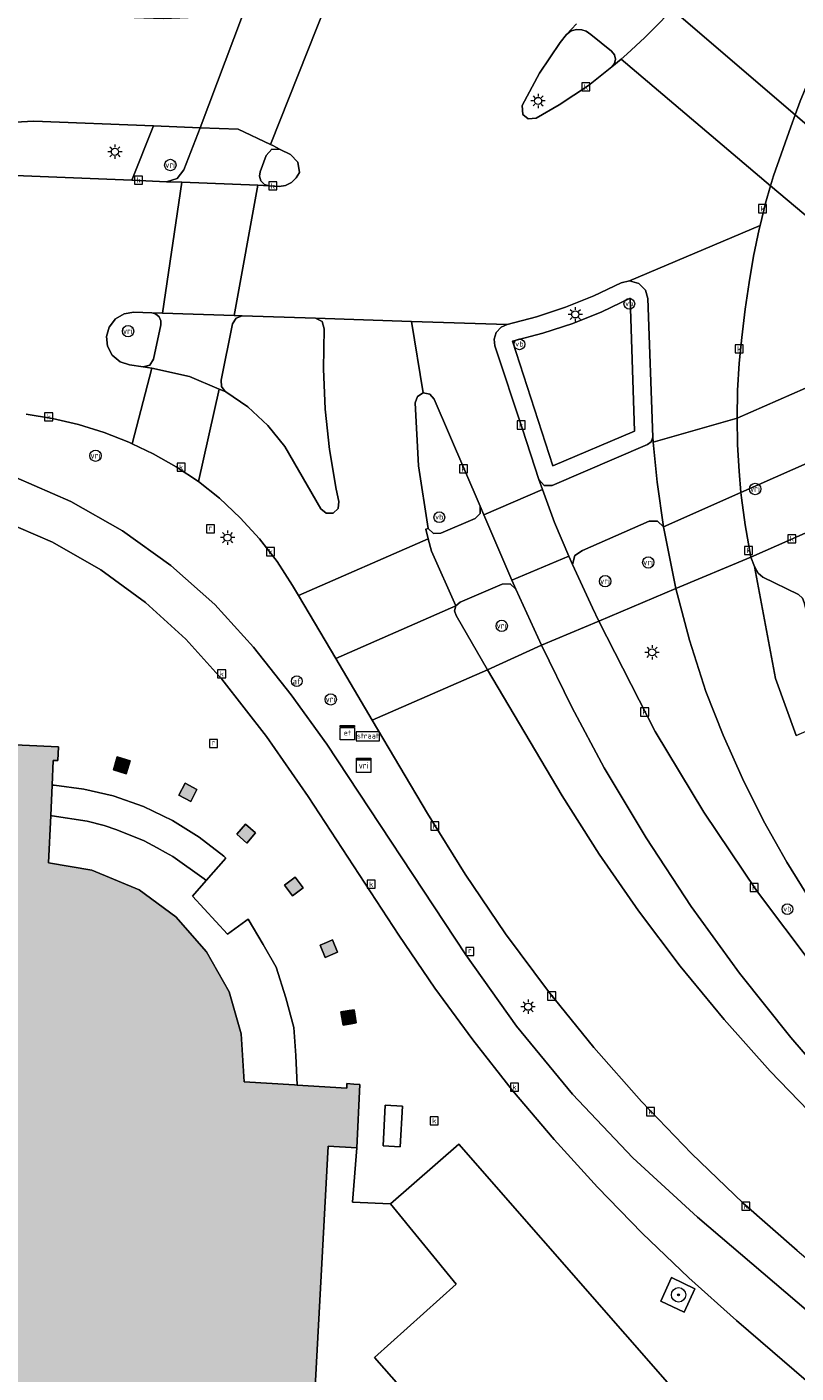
# Model space of a CAD drawing. Header units: metres. Extents: x 196496 to 197479, y 355139 to 356324.
# Tile 60 of 144: x 197156 to 197199, y 355650 to 355725. Entities that reach past the tile are written whole.
import ezdxf
from ezdxf.enums import TextEntityAlignment as Align

# ---------------------------------------------------------------- set-up
doc = ezdxf.new("R2010")
doc.units = ezdxf.units.M
doc.layers.get('0').update_dxf_attribs({"color": 252, "lineweight": 18})
for name, color, linetype, lineweight in [('B-WE-GR-BEPLANTING_CULTUUR_HEESTERS-GV', 252, 'Continuous', 18), ('B-WE-GR-BOOM-S', 252, 'Continuous', 18), ('B-WE-IE-MEUBILAIR_WEGMEUBILAIR-GV', 252, 'Continuous', 18), ('B-WE-IE-MEUBILAIR_WEGMEUBILAIR-S', 252, 'Continuous', 18), ('B-WE-IE-MEUBILAIR_WEGMEUBILAIR_VERKEERSBORD-S', 252, 'Continuous', 18), ('B-WE-KL-ET_KAST-S', 252, 'Continuous', 18), ('B-WE-KL-ET_LS_OV_LICHTMAST-S', 252, 'Continuous', 18), ('B-WE-OG-BEBOUWING-GV', 252, 'Continuous', 18), ('B-WE-OG-TERREIN_CULTUURSCHEIDING-GV', 252, 'Continuous', 18), ('B-WE-RI-GWA_KOLK-S', 252, 'Continuous', 18), ('B-WE-RI-GWA_RIOOLPUT-S', 252, 'Continuous', 18), ('B-WE-VH-ONVERHARD-GV', 252, 'Continuous', 18), ('B-WE-VH-VERHARDING_ASFALT-GV', 252, 'Continuous', 18), ('B-WE-VH-VERHARDING_BETONSTRAATSTEEN-GV', 252, 'Continuous', 18), ('B-WE-VH-VERHARDING_OPEN-GV', 252, 'Continuous', 18), ('B-WE-VH-VERHARDING_STRAATBAKSTEEN-GV', 252, 'Continuous', 18), ('B-WE-VH-VERHARDING_TEGEL-GV', 252, 'Continuous', 18), ('B-WE-VW-AFSLUITPAAL-S', 252, 'Continuous', 18), ('B-WE-VW-VRI-S', 252, 'Continuous', 18)]:
    doc.layers.add(name, color=color, linetype=linetype, lineweight=lineweight)
doc.layers.add('X-XX-AL-PRESENTATIE_GEBOUW3-V', color=7, linetype='Continuous', lineweight=18, true_color=0xf0f0f0)
doc.styles.add('NLCS-ISO', font='NLCS-ISO.ttf')

# ---------------------------------------------------------------- blocks, each defined once
blk = doc.blocks.new('SIE-WEG_VERKEERSBORD_STRAATNAAM-SO')
at = {"color": 0, "linetype": 'ByBlock', "lineweight": 18}
blk.add_lwpolyline([(-3.25, -1.25), (3.25, -1.25), (3.25, 1.25), (-3.25, 1.25)], close=True, dxfattribs=at)
at = {"color": 0, "linetype": 'ByBlock', "lineweight": 18, "style": 'NLCS-ISO'}
blk.add_text('straat', height=1.5, dxfattribs=at).set_placement((0, 0.15), align=Align.MIDDLE_CENTER)
blk = doc.blocks.new('SKL-ET_KAST_ELEKTRA-SO')
at = {"color": 0, "linetype": 'ByBlock', "lineweight": 18}
for points in [[(-2, 2), (2, 2), (2, 1.68), (-2, 1.68)], [(-2, 1.52), (2, 1.52), (2, -2), (-2, -2)]]:
    blk.add_lwpolyline(points, close=True, dxfattribs=at)
at = {"color": 0, "linetype": 'ByBlock', "lineweight": 18, "style": 'NLCS-ISO'}
blk.add_text('et', height=1.5, dxfattribs=at).set_placement((0, 0), align=Align.MIDDLE_CENTER)
blk = doc.blocks.new('SKL-VRI_TERREINKAST-SO')
at = {"lineweight": 18}
for points in [[(-2, 2), (2, 2), (2, 1.68), (-2, 1.68)], [(-2, 1.52), (2, 1.52), (2, -2), (-2, -2)]]:
    blk.add_lwpolyline(points, close=True, dxfattribs=at)
at = {"lineweight": 18, "style": 'NLCS-ISO'}
blk.add_text('vri', height=1.8, dxfattribs=at).set_placement((0, 0), align=Align.MIDDLE_CENTER)
blk = doc.blocks.new('SKL-VRI_PAAL-SO')
at = {"lineweight": 18}
blk.add_circle((0, 0), 1.59, dxfattribs=at)
at = {"lineweight": 18, "style": 'NLCS-ISO'}
blk.add_text('vri', height=1.8, dxfattribs=at).set_placement((-0.06, 0.08), align=Align.MIDDLE_CENTER)
blk = doc.blocks.new('SKL-ET_OV_LICHTMAST-SO')
at = {"color": 0, "linetype": 'ByBlock', "lineweight": 18}
for points in [[(-1.25, 0), (-2, 0)], [(-1.41, 1.41), (-0.88, 0.88)], [(0, 2), (0, 1.25)], [(0.88, 0.88), (1.41, 1.41)], [(2, 0), (1.25, 0)], [(-1.41, -1.41), (-0.88, -0.88)], [(0, -1.25), (0, -2)], [(0.88, -0.88), (1.41, -1.41)]]:
    blk.add_lwpolyline(points, dxfattribs=at)
blk.add_circle((0, 0), 1, dxfattribs=at)
blk = doc.blocks.new('SIE-WEG_PAAL_VERKEERSBORD-SO')
at = {"color": 0, "linetype": 'ByBlock', "lineweight": 18}
blk.add_circle((0, 0), 1.5, dxfattribs=at)
at = {"color": 0, "linetype": 'ByBlock', "lineweight": 18, "style": 'NLCS-ISO'}
blk.add_text('vb', height=1.5, dxfattribs=at).set_placement((0, 0.13), align=Align.MIDDLE_CENTER)
blk = doc.blocks.new('SVW-AFSLUITPAAL-SO')
at = {"lineweight": 18}
blk.add_circle((0, 0), 1.5, dxfattribs=at)
at = {"lineweight": 18, "style": 'NLCS-ISO'}
blk.add_text('af', height=1.8, dxfattribs=at).set_placement((0, 0), align=Align.MIDDLE_CENTER)
blk = doc.blocks.new('SRI-KOLK-SO')
at = {"color": 0, "linetype": 'ByBlock', "lineweight": 18}
blk.add_lwpolyline([(-1.125, -1.125), (1.125, -1.125), (1.125, 1.125), (-1.125, 1.125)], close=True, dxfattribs=at)
at = {"color": 0, "linetype": 'ByBlock', "lineweight": 18, "style": 'NLCS-ISO'}
blk.add_text('k', height=1.5, dxfattribs=at).set_placement((0, 0), align=Align.MIDDLE_CENTER)
blk = doc.blocks.new('SRI-PUT_INSPECTIEPUT_RIOOLPUT-SO')
at = {"color": 0, "linetype": 'ByBlock', "lineweight": 18}
blk.add_lwpolyline([(-1.12, -1.12), (1.12, -1.12), (1.12, 1.12), (-1.12, 1.12)], close=True, dxfattribs=at)
at = {"color": 0, "linetype": 'ByBlock', "lineweight": 18, "style": 'NLCS-ISO'}
blk.add_text('r', height=1.5, dxfattribs=at).set_placement((0, 0.28), align=Align.MIDDLE_CENTER)
blk = doc.blocks.new('SGR-BOOM_01-SO')
at = {"linetype": 'ByBlock', "lineweight": 18}
h = blk.add_hatch(color=0, dxfattribs=at)
h.dxf.hatch_style = 1
edge = h.paths.add_edge_path()
edge.add_arc((0, 0), 0.25, 0, 360)
at = {"color": 0, "linetype": 'ByBlock', "lineweight": 18}
for radius in [2, 0.25]:
    blk.add_circle((0, 0), radius, dxfattribs=at)

msp = doc.modelspace()

# ---------------------------------------------------------------- hatches: boundary and pattern name
at = {"layer": 'X-XX-AL-PRESENTATIE_GEBOUW3-V'}
for points in [[(197098.531, 355679.988), (197105.902, 355671.813), (197125.662, 355670.796), (197125.581, 355667.23), (197125.822, 355663.672), (197116.992, 355662.602), (197117.061, 355662.192), (197117.348, 355662.23), (197121.231, 355657.865), (197120.902, 355657.816), (197121.648, 355655.239), (197123.246, 355655.712), (197126.363, 355652.154), (197126.023, 355652.089), (197126.232, 355651.697), (197129.058, 355653.142), (197130.141, 355651.155), (197131.377, 355649.238), (197132.759, 355647.406), (197134.277, 355645.678), (197135.919, 355644.067), (197137.671, 355642.587), (197139.518, 355641.247), (197141.442, 355640.056), (197143.477, 355638.934), (197141.543, 355634.893), (197141.707, 355635.224), (197146.065, 355630.42), (197145.967, 355630.049), (197146.368, 355629.954), (197148.538, 355636.948), (197150.695, 355636.448), (197152.88, 355636.068), (197155.082, 355635.81), (197157.292, 355635.676), (197156.346, 355615.882), (197161.639, 355610.019), (197165.037, 355606.254), (197170.625, 355605.965), (197170.812, 355609.49), (197169.603, 355609.554), (197170.214, 355621.088), (197172.626, 355621.586), (197172.763, 355620.825), (197178.058, 355621.776), (197177.86, 355623.44), (197177.864, 355625.128), (197178.071, 355626.803), (197178.474, 355628.429), (197173.198, 355629.892), (197170.651, 355629.799), (197172.39, 355662.166), (197173.987, 355662.07), (197173.993, 355662.07), (197174.163, 355665.615), (197173.828, 355665.635), (197173.439, 355665.658), (197173.427, 355665.408), (197170.673, 355665.573), (197170.522, 355665.582), (197167.705, 355665.751), (197167.538, 355668.445), (197166.86, 355670.78), (197165.613, 355673.01), (197163.893, 355674.965), (197161.841, 355676.462), (197159.206, 355677.562), (197156.783, 355677.974), (197156.908, 355680.615), (197156.988, 355682.308), (197157.053, 355683.691), (197157.303, 355683.68), (197157.338, 355684.442), (197150.841, 355684.748), (197148.027, 355684.881), (197127.377, 355690.245), (197125.854, 355684.311), (197101.03, 355685.598), (197101.05, 355686.826), (197097.483, 355687.039), (197097.163, 355681.506)], [(197160.623, 355683.882), (197160.406, 355683.164), (197161.124, 355682.947), (197161.341, 355683.665)], [(197165.072, 355682.065), (197164.407, 355682.411), (197164.058, 355681.747), (197164.721, 355681.398)], [(197168.347, 355679.644), (197167.783, 355680.139), (197167.288, 355679.575), (197167.852, 355679.081)], [(197170.549, 355677.178), (197169.953, 355676.722), (197170.409, 355676.127), (197170.701, 355676.35), (197171.005, 355676.582)], [(197172.649, 355672.872), (197172.921, 355672.986), (197172.631, 355673.678), (197172.292, 355673.536), (197171.939, 355673.388), (197172.229, 355672.696)], [(197173.561, 355669.738), (197173.107, 355669.667), (197173.223, 355668.926), (197173.674, 355668.997), (197173.964, 355669.042), (197173.848, 355669.783)]]:
    msp.add_hatch(color=256, dxfattribs=at).paths.add_polyline_path(points)

# ---------------------------------------------------------------- linework, layer by layer
at = {"layer": 'B-WE-GR-BEPLANTING_CULTUUR_HEESTERS-GV', "flags": 128}
for points in [[(197182.68, 355707.085), (197184.939, 355700.13), (197189.488, 355702.054), (197189.241, 355709.484), (197187.667, 355708.721), (197186.041, 355708.064), (197184.375, 355707.518)], [(197203.999, 355680.17), (197205.799, 355677.774), (197207.881, 355679.188), (197206.344, 355682), (197204.962, 355684.892), (197203.74, 355687.907), (197202.745, 355691.015), (197202.177, 355692.917), (197201.916, 355694.469), (197201.727, 355695.925), (197201.509, 355697.394), (197201.243, 355697.356), (197195.979, 355695.036), (197196.18, 355694.503), (197196.4, 355694.139), (197196.661, 355693.917), (197198.651, 355692.942), (197198.861, 355692.744), (197198.952, 355692.5), (197199.216, 355691.495), (197199.776, 355689.587), (197199.847, 355689.268), (197200.98, 355686.155), (197202.377, 355683.087)]]:
    msp.add_lwpolyline(points, close=True, dxfattribs=at)
at = {"layer": 'B-WE-IE-MEUBILAIR_WEGMEUBILAIR-GV', "flags": 128}
msp.add_lwpolyline([(197190.965, 355653.531), (197192.263, 355652.915), (197192.851, 355654.207), (197191.552, 355654.837)], close=True, dxfattribs=at)
at = {"layer": 'B-WE-OG-BEBOUWING-GV', "flags": 128}
msp.add_lwpolyline([(197170.651, 355629.799), (197172.39, 355662.166), (197173.987, 355662.07), (197173.993, 355662.07), (197174.163, 355665.615), (197173.828, 355665.635), (197173.439, 355665.658), (197173.427, 355665.408), (197170.673, 355665.573), (197170.522, 355665.582), (197167.705, 355665.751), (197167.538, 355668.445), (197166.86, 355670.78), (197165.613, 355673.01), (197163.893, 355674.965), (197161.841, 355676.462), (197159.206, 355677.562), (197156.783, 355677.974), (197156.908, 355680.615), (197156.988, 355682.308), (197157.053, 355683.691), (197157.303, 355683.68), (197157.338, 355684.442), (197150.841, 355684.748)], dxfattribs=at)
for points in [[(197160.623, 355683.882), (197160.406, 355683.164), (197161.124, 355682.947), (197161.341, 355683.665)], [(197165.072, 355682.065), (197164.407, 355682.411), (197164.058, 355681.747), (197164.721, 355681.398)], [(197168.347, 355679.644), (197167.783, 355680.139), (197167.288, 355679.575), (197167.852, 355679.081)], [(197170.549, 355677.178), (197169.953, 355676.722), (197170.409, 355676.127), (197170.701, 355676.35), (197171.005, 355676.582)], [(197172.649, 355672.872), (197172.921, 355672.986), (197172.631, 355673.678), (197172.292, 355673.536), (197171.939, 355673.388), (197172.229, 355672.696)], [(197173.561, 355669.738), (197173.107, 355669.667), (197173.223, 355668.926), (197173.674, 355668.997), (197173.964, 355669.042), (197173.848, 355669.783)]]:
    msp.add_lwpolyline(points, close=True, dxfattribs=at)
at = {"layer": 'B-WE-OG-TERREIN_CULTUURSCHEIDING-GV', "flags": 128}
msp.add_lwpolyline([(197115.879, 355720.874), (197099.734, 355721.519), (197091.223, 355722.038), (197082.729, 355722.785), (197081.299, 355722.947), (197081.555, 355720.17), (197081.525, 355719.961), (197082.522, 355719.836), (197091.106, 355719.073), (197099.709, 355718.575), (197115.887, 355717.877), (197161.439, 355716.051), (197162.654, 355719.09), (197155.96, 355719.358), (197154.922, 355719.296)], close=True, dxfattribs=at)
at = {"layer": 'B-WE-VH-ONVERHARD-GV', "flags": 128}
msp.add_lwpolyline([(197190.965, 355653.531), (197192.263, 355652.915), (197192.851, 355654.207), (197191.552, 355654.837)], close=True, dxfattribs=at)
at = {"layer": 'B-WE-VH-VERHARDING_ASFALT-GV', "flags": 128}
for points in [[(197080.924, 355729.143), (197081.299, 355722.947), (197082.729, 355722.785), (197091.223, 355722.038), (197099.734, 355721.519), (197115.879, 355720.874), (197154.922, 355719.296), (197155.96, 355719.358), (197162.654, 355719.09), (197165.259, 355718.986), (197167.612, 355725.252), (197167.35, 355725.227), (197163.191, 355725.05), (197141.102, 355725.826), (197093.11, 355727.908), (197082.693, 355728.879)], [(197169.18, 355718.055), (197172.269, 355725.82), (197170.04, 355725.485), (197167.612, 355725.252), (197165.259, 355718.986), (197167.378, 355718.901)], [(197191.569, 355725.592), (197190.994, 355724.944), (197190.068, 355724.025), (197189.062, 355723.088), (197188.74, 355722.81), (197197.089, 355715.749), (197197.247, 355716.299), (197198.215, 355719.04), (197198.461, 355719.705)], [(197167.144, 355708.503), (197168.462, 355715.772), (197164.234, 355715.94), (197163.154, 355708.636)], [(197195.22, 355702.772), (197195.23, 355704.323), (197195.332, 355705.84), (197195.482, 355707.284), (197195.663, 355708.854), (197195.889, 355710.344), (197196.127, 355711.824), (197196.445, 355713.318), (197196.496, 355713.521), (197189.211, 355710.443), (197189.732, 355710.302), (197190.11, 355709.916), (197190.24, 355709.459), (197190.508, 355701.716), (197190.535, 355701.44)], [(197177.978, 355696.635), (197177.432, 355700.12), (197177.243, 355703.643), (197177.371, 355703.995), (197177.694, 355704.186), (197177.038, 355708.18), (197171.693, 355708.353), (197172.056, 355708.165), (197172.165, 355707.771), (197172.129, 355705.525), (197172.229, 355703.276), (197172.464, 355701.038), (197172.834, 355698.822), (197172.998, 355698.13), (197172.951, 355697.747), (197172.664, 355697.488), (197172.278, 355697.48), (197171.981, 355697.726), (197169.968, 355701.196), (197169.024, 355702.377), (197167.917, 355703.404), (197166.683, 355704.248), (197166.642, 355704.27), (197166.314, 355704.407), (197165.157, 355699.245), (197166.323, 355698.32), (197167.488, 355697.23), (197168.563, 355696.053), (197169.539, 355694.791), (197170.406, 355693.452), (197170.745, 355692.88), (197177.973, 355696.051), (197177.836, 355696.581)], [(197181.085, 355697.389), (197184.359, 355698.797), (197184.158, 355699.353), (197183.243, 355702.173), (197181.702, 355706.82), (197181.658, 355707.183), (197181.777, 355707.565), (197182.047, 355707.86), (197182.382, 355708.006), (197177.038, 355708.18), (197177.694, 355704.186), (197178.064, 355704.128), (197178.313, 355703.848), (197180.881, 355697.864)], [(197162.549, 355705.578), (197161.456, 355701.347), (197162.619, 355700.795), (197163.917, 355700.068), (197165.157, 355699.245), (197166.314, 355704.407), (197164.653, 355705.103)], [(197191.11, 355696.71), (197195.43, 355698.627), (197195.324, 355699.819), (197195.248, 355701.301), (197195.22, 355702.772), (197190.535, 355701.44), (197190.751, 355699.206)], [(197182.648, 355693.749), (197185.824, 355695.082), (197185.024, 355696.958), (197184.359, 355698.797), (197181.085, 355697.389)], [(197191.11, 355696.71), (197191.796, 355693.288), (197195.979, 355695.036), (197195.659, 355696.826), (197195.456, 355698.34), (197195.43, 355698.627)], [(197170.745, 355692.88), (197172.821, 355689.371), (197179.525, 355692.312), (197178.152, 355695.362), (197177.973, 355696.051)], [(197186.023, 355694.615), (197185.824, 355695.082), (197182.648, 355693.749), (197182.867, 355693.239), (197184.304, 355690.112), (197187.495, 355691.458), (197187.138, 355692.202)], [(197172.821, 355689.371), (197174.858, 355685.929), (197181.284, 355688.748), (197179.53, 355691.769), (197179.451, 355692.04), (197179.525, 355692.312)]]:
    msp.add_lwpolyline(points, close=True, dxfattribs=at)
for points in [[(197191.569, 355725.592), (197198.461, 355719.705), (197198.74, 355720.461), (197199.306, 355721.853), (197199.909, 355723.234), (197200.582, 355724.596), (197201.284, 355725.915)], [(197172.269, 355725.82), (197169.18, 355718.055), (197169.297, 355718), (197169.721, 355717.774), (197170.284, 355717.484), (197170.699, 355717.066), (197170.796, 355716.485), (197170.617, 355716.179), (197170.345, 355715.926), (197170.011, 355715.766), (197169.66, 355715.712), (197169.086, 355715.747), (197168.462, 355715.772), (197167.144, 355708.503), (197167.603, 355708.488), (197171.693, 355708.353), (197177.038, 355708.18), (197182.382, 355708.006), (197184.024, 355708.436), (197185.639, 355708.969), (197187.217, 355709.603), (197188.749, 355710.333), (197189.211, 355710.443), (197196.496, 355713.521), (197196.809, 355714.769), (197197.089, 355715.749), (197188.74, 355722.81), (197188.232, 355722.371), (197186.923, 355721.346), (197185.287, 355720.26), (197184.007, 355719.522), (197183.547, 355719.474), (197183.257, 355719.721), (197183.22, 355720.229), (197184.186, 355722.024), (197185.334, 355723.737), (197185.69, 355724.193), (197186.258, 355724.784)], [(197155.547, 355703.003), (197157.017, 355702.765), (197158.467, 355702.423), (197159.889, 355701.978), (197161.275, 355701.433), (197161.456, 355701.347), (197162.549, 355705.578), (197162.072, 355705.643), (197161.301, 355705.747), (197160.79, 355705.915), (197160.346, 355706.287), (197160.079, 355706.8), (197160.026, 355707.335), (197160.168, 355707.854), (197160.517, 355708.316), (197161.016, 355708.609), (197161.548, 355708.689), (197162.55, 355708.656), (197163.154, 355708.636), (197164.234, 355715.94), (197163.381, 355715.974), (197161.439, 355716.051), (197115.887, 355717.877)], [(197198.519, 355685.087), (197197.365, 355688.255), (197196.18, 355694.503), (197195.979, 355695.036), (197191.796, 355693.288), (197192.559, 355690.389), (197193.48, 355687.536), (197194.438, 355685.09), (197195.509, 355682.682), (197196.693, 355680.321), (197197.984, 355678.015), (197199.38, 355675.77)], [(197199.455, 355672.223), (197196.292, 355676.432), (197193.352, 355680.799), (197190.647, 355685.307), (197187.495, 355691.458), (197184.304, 355690.112), (197185.99, 355686.666), (197187.79, 355683.279), (197190.136, 355679.361), (197192.658, 355675.539), (197195.35, 355671.824), (197198.206, 355668.227), (197201.217, 355664.759)], [(197227.077, 355640.126), (197210.712, 355653.911), (197205.415, 355658.382), (197202.529, 355660.919), (197199.741, 355663.578), (197197.059, 355666.352), (197194.489, 355669.234), (197192.038, 355672.219), (197189.712, 355675.297), (197187.516, 355678.463), (197185.455, 355681.706), (197181.284, 355688.748), (197174.858, 355685.929), (197177.933, 355680.734), (197180.042, 355677.336), (197182.297, 355674.02), (197184.693, 355670.796), (197187.224, 355667.672), (197189.884, 355664.657), (197192.667, 355661.76), (197195.562, 355658.986), (197198.564, 355656.343), (197212.981, 355644.174)]]:
    msp.add_lwpolyline(points, dxfattribs=at)
at = {"layer": 'B-WE-VH-VERHARDING_BETONSTRAATSTEEN-GV', "flags": 128}
for points in [[(197202.523, 355716.207), (197198.461, 355719.705), (197198.215, 355719.04), (197197.247, 355716.299), (197197.089, 355715.749), (197201.84, 355711.739), (197201.571, 355709.081), (197201.433, 355707.233), (197201.327, 355705.465), (197195.22, 355702.772), (197195.248, 355701.301), (197195.324, 355699.819), (197195.43, 355698.627), (197201.227, 355701.201), (197204.149, 355701.46), (197204.026, 355702.908), (197203.964, 355704.364), (197203.935, 355705.91), (197203.948, 355707.429), (197204.011, 355708.927), (197204.131, 355710.431), (197204.299, 355711.936), (197204.504, 355713.448), (197204.747, 355714.909)], [(197169.086, 355715.747), (197169.66, 355715.712), (197170.011, 355715.766), (197170.345, 355715.926), (197170.617, 355716.179), (197170.796, 355716.485), (197170.699, 355717.066), (197170.284, 355717.484), (197169.721, 355717.774), (197169.257, 355717.778), (197168.936, 355717.443), (197168.59, 355716.529), (197168.554, 355716.28), (197168.642, 355716.014), (197168.846, 355715.82)], [(197180.881, 355697.864), (197178.313, 355703.848), (197178.064, 355704.128), (197177.694, 355704.186), (197177.371, 355703.995), (197177.243, 355703.643), (197177.432, 355700.12), (197177.978, 355696.635), (197178.269, 355696.354), (197178.673, 355696.358), (197180.604, 355697.182), (197180.879, 355697.467)], [(197199.216, 355691.495), (197198.952, 355692.5), (197198.861, 355692.744), (197198.651, 355692.942), (197196.661, 355693.917), (197196.4, 355694.139), (197196.18, 355694.503), (197197.365, 355688.255), (197198.519, 355685.087), (197200.98, 355686.155), (197199.847, 355689.268), (197199.776, 355689.587)], [(197161.341, 355683.665), (197161.124, 355682.947), (197160.406, 355683.164), (197160.623, 355683.882)], [(197164.407, 355682.411), (197165.072, 355682.065), (197164.721, 355681.398), (197164.058, 355681.747)], [(197167.783, 355680.139), (197168.347, 355679.644), (197167.852, 355679.081), (197167.288, 355679.575)], [(197170.701, 355676.35), (197170.409, 355676.127), (197169.953, 355676.722), (197170.549, 355677.178), (197171.005, 355676.582)], [(197172.921, 355672.986), (197172.649, 355672.872), (197172.229, 355672.696), (197171.939, 355673.388), (197172.292, 355673.536), (197172.631, 355673.678)], [(197173.674, 355668.997), (197173.223, 355668.926), (197173.107, 355669.667), (197173.561, 355669.738), (197173.848, 355669.783), (197173.964, 355669.042)], [(197176.417, 355662.141), (197175.473, 355662.184), (197175.57, 355664.452), (197176.537, 355664.406)], [(197190.965, 355653.531), (197191.552, 355654.837), (197192.851, 355654.207), (197192.263, 355652.915)]]:
    msp.add_lwpolyline(points, close=True, dxfattribs=at)
for points in [[(197198.564, 355656.343), (197195.562, 355658.986), (197192.667, 355661.76), (197189.884, 355664.657), (197187.224, 355667.672), (197184.693, 355670.796), (197182.297, 355674.02), (197180.042, 355677.336), (197177.933, 355680.734), (197174.858, 355685.929), (197172.821, 355689.371), (197170.745, 355692.88), (197170.406, 355693.452), (197169.539, 355694.791), (197168.563, 355696.053), (197167.488, 355697.23), (197166.323, 355698.32), (197165.157, 355699.245), (197163.917, 355700.068), (197162.619, 355700.795), (197161.456, 355701.347), (197161.275, 355701.433), (197159.889, 355701.978), (197158.467, 355702.423), (197157.017, 355702.765), (197155.547, 355703.003)], [(197210.835, 355643.025), (197193.01, 355658.212), (197189.4, 355661.515), (197186.024, 355665.072), (197182.907, 355668.859), (197180.071, 355672.846), (197172.321, 355684.599), (197170.333, 355687.35), (197168.231, 355690.015), (197166.062, 355692.394), (197163.616, 355694.571), (197160.925, 355696.5), (197158.028, 355698.141), (197154.972, 355699.464)], [(197154.972, 355699.464), (197158.028, 355698.141), (197160.925, 355696.5), (197163.616, 355694.571), (197166.062, 355692.394), (197168.231, 355690.015), (197170.333, 355687.35), (197172.321, 355684.599), (197180.071, 355672.846), (197182.907, 355668.859), (197186.024, 355665.072), (197189.4, 355661.515), (197193.01, 355658.212), (197210.835, 355643.025)], [(197154.17, 355697.1), (197157.011, 355695.856), (197159.702, 355694.313), (197162.196, 355692.501), (197164.457, 355690.456), (197166.457, 355688.224), (197168.954, 355685.016), (197171.273, 355681.677), (197176.336, 355673.947), (197178.348, 355670.989), (197180.466, 355668.098), (197182.687, 355665.279), (197185.007, 355662.538), (197187.421, 355659.88), (197189.926, 355657.311), (197192.516, 355654.833), (197195.186, 355652.452), (197208.865, 355640.679)], [(197208.865, 355640.679), (197195.186, 355652.452), (197192.516, 355654.833), (197189.926, 355657.311), (197187.421, 355659.88), (197185.007, 355662.538), (197182.687, 355665.279), (197180.466, 355668.098), (197178.348, 355670.989), (197176.336, 355673.947), (197171.273, 355681.677), (197168.954, 355685.016), (197166.457, 355688.224), (197164.457, 355690.456), (197162.196, 355692.501), (197159.702, 355694.313), (197157.011, 355695.856), (197154.17, 355697.1)], [(197150.841, 355684.748), (197157.338, 355684.442), (197157.303, 355683.68), (197157.053, 355683.691), (197156.988, 355682.308), (197157.095, 355682.3), (197158.756, 355682.087), (197160.387, 355681.705), (197162.088, 355681.111), (197163.712, 355680.332), (197165.193, 355679.412), (197166.568, 355678.34), (197166.681, 355678.241), (197165.59, 355676.988), (197164.828, 355676.112), (197166.77, 355673.988), (197167.804, 355674.738), (197167.926, 355674.827), (197168.767, 355673.421), (197169.486, 355672.15), (197170.032, 355670.441), (197170.474, 355668.78), (197170.593, 355667.236), (197170.673, 355665.573), (197173.427, 355665.408), (197173.439, 355665.658), (197173.828, 355665.635), (197174.163, 355665.615), (197173.993, 355662.07), (197173.987, 355662.07), (197173.757, 355659.053), (197175.864, 355658.946), (197179.691, 355662.289), (197198.258, 355641.09)]]:
    msp.add_lwpolyline(points, dxfattribs=at)
at = {"layer": 'B-WE-VH-VERHARDING_OPEN-GV', "flags": 128}
for points in [[(197160.387, 355681.705), (197158.756, 355682.087), (197157.095, 355682.3), (197156.988, 355682.308), (197156.908, 355680.615), (197156.996, 355680.602), (197158.942, 355680.302), (197159.902, 355680.052), (197160.608, 355679.818), (197162.128, 355679.208), (197162.842, 355678.812), (197163.307, 355678.554), (197163.731, 355678.331), (197165.468, 355677.076), (197165.59, 355676.988), (197166.681, 355678.241), (197166.568, 355678.34), (197165.193, 355679.412), (197163.712, 355680.332), (197162.088, 355681.111)], [(197156.908, 355680.615), (197156.783, 355677.974), (197159.206, 355677.562), (197161.841, 355676.462), (197163.893, 355674.965), (197165.613, 355673.01), (197166.86, 355670.78), (197167.538, 355668.445), (197167.705, 355665.751), (197170.522, 355665.582), (197170.673, 355665.573), (197170.593, 355667.236), (197170.474, 355668.78), (197170.032, 355670.441), (197169.486, 355672.15), (197168.767, 355673.421), (197167.926, 355674.827), (197167.804, 355674.738), (197166.77, 355673.988), (197164.828, 355676.112), (197165.59, 355676.988), (197165.468, 355677.076), (197163.731, 355678.331), (197163.307, 355678.554), (197162.842, 355678.812), (197162.128, 355679.208), (197160.608, 355679.818), (197159.902, 355680.052), (197158.942, 355680.302), (197156.996, 355680.602)], [(197176.417, 355662.141), (197176.537, 355664.406), (197175.57, 355664.452), (197175.473, 355662.184)], [(197175.864, 355658.946), (197179.535, 355654.479), (197174.98, 355650.384), (197185.674, 355638.228), (197190.223, 355642.221), (197194.136, 355637.845), (197198.02, 355640.903), (197198.258, 355641.09), (197179.691, 355662.289)]]:
    msp.add_lwpolyline(points, close=True, dxfattribs=at)
msp.add_lwpolyline([(197185.674, 355638.228), (197174.98, 355650.384), (197179.535, 355654.479), (197175.864, 355658.946), (197173.757, 355659.053), (197173.987, 355662.07), (197172.39, 355662.166), (197170.651, 355629.799)], dxfattribs=at)
at = {"layer": 'B-WE-VH-VERHARDING_STRAATBAKSTEEN-GV', "flags": 128}
for points in [[(197202.523, 355716.207), (197202.915, 355717.871), (197203.298, 355719.235), (197203.819, 355720.782), (197208.385, 355733.32), (197207.625, 355733.587), (197205.347, 355727.298), (197202.632, 355728.283), (197201.284, 355725.915), (197200.582, 355724.596), (197199.909, 355723.234), (197199.306, 355721.853), (197198.74, 355720.461), (197198.461, 355719.705)], [(197188.232, 355722.371), (197188.382, 355722.571), (197188.433, 355722.799), (197188.367, 355723.057), (197188.198, 355723.249), (197187.058, 355724.191), (197186.802, 355724.361), (197186.55, 355724.44), (197186.249, 355724.454), (197185.96, 355724.382), (197185.69, 355724.193), (197185.334, 355723.737), (197184.186, 355722.024), (197183.22, 355720.229), (197183.257, 355719.721), (197183.547, 355719.474), (197184.007, 355719.522), (197185.287, 355720.26), (197186.923, 355721.346)], [(197163.381, 355715.974), (197163.959, 355716.153), (197164.336, 355716.627), (197165.259, 355718.986), (197162.654, 355719.09), (197161.439, 355716.051)], [(197165.259, 355718.986), (197164.336, 355716.627), (197163.959, 355716.153), (197163.381, 355715.974), (197164.234, 355715.94), (197168.462, 355715.772), (197169.086, 355715.747), (197168.846, 355715.82), (197168.642, 355716.014), (197168.554, 355716.28), (197168.59, 355716.529), (197168.936, 355717.443), (197169.257, 355717.778), (197169.721, 355717.774), (197169.297, 355718), (197169.18, 355718.055), (197167.378, 355718.901)], [(197196.496, 355713.521), (197196.445, 355713.318), (197196.127, 355711.824), (197195.889, 355710.344), (197195.663, 355708.854), (197195.482, 355707.284), (197195.332, 355705.84), (197195.23, 355704.323), (197195.22, 355702.772), (197201.327, 355705.465), (197201.433, 355707.233), (197201.571, 355709.081), (197201.84, 355711.739), (197197.089, 355715.749), (197196.809, 355714.769)], [(197189.211, 355710.443), (197188.749, 355710.333), (197187.217, 355709.603), (197185.639, 355708.969), (197184.024, 355708.436), (197182.382, 355708.006), (197182.047, 355707.86), (197181.777, 355707.565), (197181.658, 355707.183), (197181.702, 355706.82), (197183.243, 355702.173), (197184.158, 355699.353), (197184.452, 355699.029), (197184.89, 355699.026), (197190.214, 355701.304), (197190.419, 355701.469), (197190.508, 355701.716), (197190.24, 355709.459), (197190.11, 355709.916), (197189.732, 355710.302)], [(197182.68, 355707.085), (197184.375, 355707.518), (197186.041, 355708.064), (197187.667, 355708.721), (197189.241, 355709.484), (197189.488, 355702.054), (197184.939, 355700.13)], [(197162.55, 355708.656), (197161.548, 355708.689), (197161.016, 355708.609), (197160.517, 355708.316), (197160.168, 355707.854), (197160.026, 355707.335), (197160.079, 355706.8), (197160.346, 355706.287), (197160.79, 355705.915), (197161.301, 355705.747), (197162.072, 355705.643), (197162.444, 355705.744), (197162.652, 355706.068), (197163.059, 355707.992), (197163.06, 355708.216), (197162.958, 355708.441), (197162.767, 355708.599)], [(197162.55, 355708.656), (197162.767, 355708.599), (197162.958, 355708.441), (197163.06, 355708.216), (197163.059, 355707.992), (197162.652, 355706.068), (197162.444, 355705.744), (197162.072, 355705.643), (197162.549, 355705.578), (197164.653, 355705.103), (197166.314, 355704.407), (197166.642, 355704.27), (197166.442, 355704.549), (197166.423, 355704.892), (197167.061, 355708.045), (197167.255, 355708.361), (197167.603, 355708.488), (197167.144, 355708.503), (197163.154, 355708.636)], [(197166.423, 355704.892), (197166.442, 355704.549), (197166.642, 355704.27), (197166.683, 355704.248), (197167.917, 355703.404), (197169.024, 355702.377), (197169.968, 355701.196), (197171.981, 355697.726), (197172.278, 355697.48), (197172.664, 355697.488), (197172.951, 355697.747), (197172.998, 355698.13), (197172.834, 355698.822), (197172.464, 355701.038), (197172.229, 355703.276), (197172.129, 355705.525), (197172.165, 355707.771), (197172.056, 355708.165), (197171.693, 355708.353), (197167.603, 355708.488), (197167.255, 355708.361), (197167.061, 355708.045)], [(197190.535, 355701.44), (197190.508, 355701.716), (197190.419, 355701.469), (197190.214, 355701.304), (197184.89, 355699.026), (197184.452, 355699.029), (197184.158, 355699.353), (197184.359, 355698.797), (197185.024, 355696.958), (197185.824, 355695.082), (197186.023, 355694.615), (197186.163, 355695.116), (197186.594, 355695.406), (197190.313, 355697.04), (197190.776, 355697.031), (197191.11, 355696.71), (197190.751, 355699.206)], [(197180.881, 355697.864), (197180.879, 355697.467), (197180.604, 355697.182), (197178.673, 355696.358), (197178.269, 355696.354), (197177.978, 355696.635), (197177.836, 355696.581), (197177.973, 355696.051), (197178.152, 355695.362), (197179.525, 355692.312), (197179.766, 355692.523), (197182.106, 355693.521), (197182.543, 355693.532), (197182.867, 355693.239), (197182.648, 355693.749), (197181.085, 355697.389)], [(197191.796, 355693.288), (197191.11, 355696.71), (197190.776, 355697.031), (197190.313, 355697.04), (197186.594, 355695.406), (197186.163, 355695.116), (197186.023, 355694.615), (197187.138, 355692.202), (197187.495, 355691.458)], [(197182.867, 355693.239), (197182.543, 355693.532), (197182.106, 355693.521), (197179.766, 355692.523), (197179.525, 355692.312), (197179.451, 355692.04), (197179.53, 355691.769), (197181.284, 355688.748), (197184.304, 355690.112)], [(197191.796, 355693.288), (197187.495, 355691.458), (197190.647, 355685.307), (197193.352, 355680.799), (197196.292, 355676.432), (197199.455, 355672.223), (197202.828, 355668.19), (197207.529, 355663.048), (197212.457, 355658.122), (197212.85, 355657.912), (197213.274, 355658.047), (197213.473, 355658.446), (197213.325, 355658.866), (197208.658, 355664.102), (197204.146, 355669.472), (197202.467, 355671.492), (197200.876, 355673.593), (197199.38, 355675.77), (197197.984, 355678.015), (197196.693, 355680.321), (197195.509, 355682.682), (197194.438, 355685.09), (197193.48, 355687.536), (197192.559, 355690.389)]]:
    msp.add_lwpolyline(points, close=True, dxfattribs=at)
for points in [[(197186.258, 355724.784), (197185.69, 355724.193), (197185.96, 355724.382), (197186.249, 355724.454), (197186.55, 355724.44), (197186.802, 355724.361), (197187.058, 355724.191), (197188.198, 355723.249), (197188.367, 355723.057), (197188.433, 355722.799), (197188.382, 355722.571), (197188.232, 355722.371), (197188.74, 355722.81), (197189.062, 355723.088), (197190.068, 355724.025), (197190.994, 355724.944)], [(197201.217, 355664.759), (197198.206, 355668.227), (197195.35, 355671.824), (197192.658, 355675.539), (197190.136, 355679.361), (197187.79, 355683.279), (197185.99, 355686.666), (197184.304, 355690.112), (197181.284, 355688.748), (197185.455, 355681.706), (197187.516, 355678.463), (197189.712, 355675.297), (197192.038, 355672.219), (197194.489, 355669.234), (197197.059, 355666.352), (197199.741, 355663.578)]]:
    msp.add_lwpolyline(points, dxfattribs=at)
at = {"layer": 'B-WE-VH-VERHARDING_TEGEL-GV', "flags": 128}
msp.add_lwpolyline([(197201.227, 355701.201), (197195.43, 355698.627), (197195.456, 355698.34), (197195.659, 355696.826), (197195.979, 355695.036), (197201.243, 355697.356), (197201.509, 355697.394), (197201.415, 355698.268), (197201.297, 355699.619)], close=True, dxfattribs=at)

# ---------------------------------------------------------------- block references
at = {"layer": 'B-WE-GR-BOOM-S', "xscale": 0.2, "yscale": 0.2, "zscale": 0.2}
msp.add_blockref('SGR-BOOM_01-SO', (197191.949, 355653.876), dxfattribs=at)
at = {"layer": 'B-WE-IE-MEUBILAIR_WEGMEUBILAIR-S', "xscale": 0.2, "yscale": 0.2, "zscale": 0.2}
for p in [(197189.2, 355709.159), (197183.069, 355706.902), (197178.598, 355697.254), (197198.023, 355675.389)]:
    msp.add_blockref('SIE-WEG_PAAL_VERKEERSBORD-SO', p, dxfattribs=at)
at = {"layer": 'B-WE-IE-MEUBILAIR_WEGMEUBILAIR_VERKEERSBORD-S', "xscale": 0.2, "yscale": 0.2, "zscale": 0.2}
msp.add_blockref('SIE-WEG_VERKEERSBORD_STRAATNAAM-SO', (197174.611, 355685.031), dxfattribs=at)
at = {"layer": 'B-WE-KL-ET_KAST-S', "xscale": 0.2, "yscale": 0.2, "zscale": 0.2}
msp.add_blockref('SKL-ET_KAST_ELEKTRA-SO', (197173.462, 355685.229), dxfattribs=at)
at = {"layer": 'B-WE-KL-ET_LS_OV_LICHTMAST-S', "xscale": 0.2, "yscale": 0.2, "zscale": 0.2}
for p in [(197184.109, 355720.478), (197160.494, 355717.642), (197186.186, 355708.57), (197166.777, 355696.116), (197190.472, 355689.717), (197183.556, 355669.948)]:
    msp.add_blockref('SKL-ET_OV_LICHTMAST-SO', p, dxfattribs=at)
at = {"layer": 'B-WE-RI-GWA_KOLK-S', "xscale": 0.2, "yscale": 0.2, "zscale": 0.2}
for p in [(197186.778, 355721.259), (197161.81, 355716.063), (197169.308, 355715.735), (197196.631, 355714.467), (197195.337, 355706.643), (197156.797, 355702.862), (197183.161, 355702.4), (197164.186, 355700.043), (197179.947, 355699.949), (197198.273, 355696.056), (197169.174, 355695.335), (197195.849, 355695.401), (197166.452, 355688.519), (197190.058, 355686.389), (197178.346, 355680.031), (197174.795, 355676.782), (197196.168, 355676.595), (197184.866, 355670.547), (197182.79, 355665.462), (197190.382, 355664.092), (197178.316, 355663.583), (197195.7, 355658.82)]:
    msp.add_blockref('SRI-KOLK-SO', p, dxfattribs=at)
at = {"layer": 'B-WE-RI-GWA_RIOOLPUT-S', "xscale": 0.2, "yscale": 0.2, "zscale": 0.2}
for p in [(197165.825, 355696.607), (197165.989, 355684.632), (197180.301, 355673.031)]:
    msp.add_blockref('SRI-PUT_INSPECTIEPUT_RIOOLPUT-SO', p, dxfattribs=at)
at = {"layer": 'B-WE-VW-AFSLUITPAAL-S', "xscale": 0.2, "yscale": 0.2, "zscale": 0.2}
msp.add_blockref('SVW-AFSLUITPAAL-SO', (197170.643, 355688.109), dxfattribs=at)
at = {"layer": 'B-WE-VW-VRI-S', "xscale": 0.2, "yscale": 0.2, "zscale": 0.2}
for name, p in [('SKL-VRI_PAAL-SO', (197163.587, 355716.902)), ('SKL-VRI_PAAL-SO', (197161.227, 355707.634)), ('SKL-VRI_PAAL-SO', (197159.414, 355700.687)), ('SKL-VRI_PAAL-SO', (197196.225, 355698.831)), ('SKL-VRI_PAAL-SO', (197190.26, 355694.733)), ('SKL-VRI_PAAL-SO', (197187.855, 355693.684)), ('SKL-VRI_PAAL-SO', (197182.08, 355691.193)), ('SKL-VRI_PAAL-SO', (197172.537, 355687.093)), ('SKL-VRI_TERREINKAST-SO', (197174.372, 355683.409))]:
    msp.add_blockref(name, p, dxfattribs=at)

doc.saveas('drawing.dxf')
